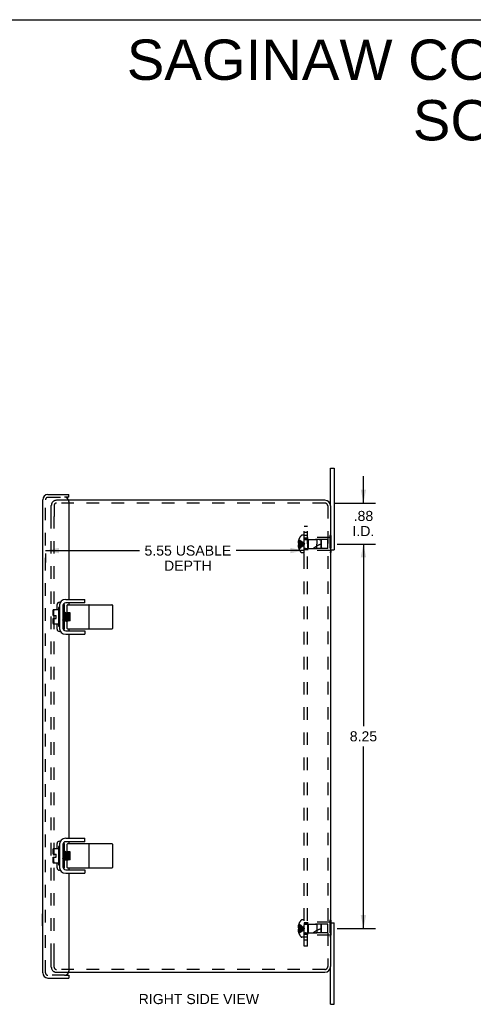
# Model space of a CAD drawing. Header units: inches. Extents: x 0 to 49, y 0 to 31.7.
# Tile 4 of 5: x 24.4 to 34.2, y 10.6 to 31.7. Entities that reach past the tile are written whole.
import ezdxf

# ---------------------------------------------------------------- set-up
doc = ezdxf.new("R2010")
doc.units = ezdxf.units.IN
doc.header["$LTSCALE"] = 2.697115
doc.header["$MEASUREMENT"] = 0
doc.linetypes.add('HIDDEN', pattern=[0.2, 0.1, -0.1])
doc.layers.get('0').update_dxf_attribs({"linetype": 'CONTINUOUS'})
for name, color, linetype in [('DEFAULT_2', 8, 'HIDDEN'), ('DIMENSIONS', 7, 'CONTINUOUS'), ('DOOR_ASSEMBLY', 7, 'CONTINUOUS'), ('SUBPANEL', 7, 'CONTINUOUS')]:
    doc.layers.add(name, color=color, linetype=linetype)
doc.styles.get("Standard").update_dxf_attribs({"font": 'arial.ttf'})
doc.dimstyles.new('DIMSTYLE_1', dxfattribs={"dimtxt": 0.216346, "dimasz": 0.288462, "dimexe": 0.09, "dimexo": 0.07, "dimgap": 0.0375, "dimtad": 0, "dimtih": 1, "dimtoh": 1, "dimzin": 4, "dimdsep": 46, "dimtxsty": 'Standard', "dimblk": '_FILLED', "dimblk1": '_FILLED', "dimblk2": '_FILLED', "dimcen": 0.09, "dimadec": 3, "dimazin": 1, "dimtfac": 1, "dimtdec": 3, "dimtofl": 0, "dimtmove": 0, "dimatfit": 3, "dimldrblk": '_FILLED', "dimfxl": 0, "dimtolj": 1, "dimtzin": 4, "dimarcsym": 0})

# ---------------------------------------------------------------- blocks, each defined once
blk = doc.blocks.new('_FILLED')
at = {"color": 0, "linetype": 'ByBlock'}
blk.add_solid([(0, 0), (-1, 0.2), (-1, -0.2)], dxfattribs=at)
blk = doc.blocks.new('*D3')
at = {"layer": 'DIMENSIONS', "color": 2, "linetype": 'Continuous'}
for p, q in [((24.994, 20.341), (27.014, 20.341)), ((30.544, 20.341), (29.092, 20.341)), ((24.994, 20.279), (24.994, 20.082)), ((30.544, 20.279), (30.544, 20.082))]:
    blk.add_line(p, q, dxfattribs=at)
at = {"layer": 'DIMENSIONS', "color": 2, "linetype": 'Continuous', "xscale": 0.2884615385, "yscale": 0.2884615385, "zscale": 0.2884615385, "rotation": 180}
blk.add_blockref('_FILLED', (24.994, 20.341), dxfattribs=at)
at = {"layer": 'DIMENSIONS', "color": 2, "linetype": 'Continuous', "xscale": 0.2884615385, "yscale": 0.2884615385, "zscale": 0.2884615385}
blk.add_blockref('_FILLED', (30.544, 20.341), dxfattribs=at)
at = {"layer": 'DIMENSIONS', "color": 2, "linetype": 'Continuous', "insert": (28.053, 20.449), "char_height": 0.21635, "width": 1.86186, "attachment_point": 2, "line_spacing_factor": 0.9}
blk.add_mtext('5.55 USABLE\\PDEPTH', dxfattribs=at)
blk = doc.blocks.new('*D12')
at = {"layer": 'DIMENSIONS', "color": 2, "linetype": 'Continuous'}
for p, q in [((31.264, 20.481), (32.084, 20.481)), ((31.825, 20.481), (31.825, 16.572)), ((31.825, 12.231), (31.825, 16.14)), ((31.264, 12.231), (32.084, 12.231))]:
    blk.add_line(p, q, dxfattribs=at)
at = {"layer": 'DIMENSIONS', "color": 2, "linetype": 'Continuous', "xscale": 0.2884615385, "yscale": 0.2884615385, "zscale": 0.2884615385}
for p, rotation in [((31.825, 20.481), 90), ((31.825, 12.231), 270)]:
    blk.add_blockref('_FILLED', p, dxfattribs=dict(at, rotation=rotation))
at = {"layer": 'DIMENSIONS', "color": 2, "linetype": 'Continuous', "insert": (31.825, 16.464), "char_height": 0.2163, "width": 0.58791, "attachment_point": 2, "line_spacing_factor": 0.9}
blk.add_mtext('8.25', dxfattribs=at)
blk = doc.blocks.new('*D15')
at = {"layer": 'DIMENSIONS', "color": 2, "linetype": 'Continuous'}
for p, q in [((31.825, 21.359), (31.825, 21.935)), ((31.201, 21.359), (32.084, 21.359)), ((31.326, 20.481), (32.084, 20.481)), ((31.825, 20.481), (31.825, 19.904))]:
    blk.add_line(p, q, dxfattribs=at)
at = {"layer": 'DIMENSIONS', "color": 2, "linetype": 'Continuous', "xscale": 0.2884615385, "yscale": 0.2884615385, "zscale": 0.2884615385}
for p, rotation in [((31.825, 21.359), 270), ((31.825, 20.481), 90)]:
    blk.add_blockref('_FILLED', p, dxfattribs=dict(at, rotation=rotation))
at = {"layer": 'DIMENSIONS', "color": 2, "linetype": 'Continuous', "insert": (31.825, 21.192), "char_height": 0.2163, "width": 0.46888, "attachment_point": 2, "line_spacing_factor": 0.9}
blk.add_mtext('.88\\PI.D.', dxfattribs=at)

msp = doc.modelspace()

# ---------------------------------------------------------------- linework, layer by layer
at = {"color": 7, "linetype": 'Continuous'}
for p, q in [((0, 31.731), (49.038, 31.731)), ((31.119, 21.299), (31.119, 22.106)), ((31.119, 22.106), (31.194, 22.106)), ((31.119, 20.356), (31.194, 20.356)), ((31.124, 20.301), (31.119, 20.301)), ((31.124, 20.356), (31.124, 20.301)), ((25.84, 19.219), (25.84, 19.294)), ((25.16, 18.951), (25.16, 19.063)), ((25.163, 19.075), (25.27, 19.075)), ((25.27, 19.107), (25.27, 18.731)), ((25.28, 19.117), (25.284, 19.117)), ((25.294, 19.19), (25.297, 19.19)), ((25.369, 19.159), (25.369, 18.679)), ((25.373, 19.012), (25.369, 19.009)), ((25.373, 19.013), (25.373, 19.012)), ((25.373, 19.012), (25.373, 19.013)), ((25.395, 18.996), (25.374, 19.012)), ((25.381, 19.19), (25.377, 19.19)), ((25.415, 19.012), (25.394, 18.997)), ((25.415, 19.012), (25.415, 19.013)), ((25.415, 19.013), (25.415, 19.013)), ((25.437, 18.996), (25.416, 19.012)), ((25.84, 19.219), (25.429, 19.219)), ((25.457, 19.012), (25.436, 18.997)), ((25.457, 19.013), (25.457, 19.012)), ((25.457, 19.012), (25.457, 19.013)), ((25.465, 19.006), (25.458, 19.012)), ((25.461, 19.01), (25.461, 19.169)), ((25.471, 19.179), (26.422, 19.179)), ((25.932, 18.669), (25.932, 19.169)), ((26.432, 19.169), (26.432, 18.669)), ((25.16, 18.951), (25.221, 18.951)), ((25.16, 18.774), (25.16, 18.887)), ((25.16, 18.887), (25.221, 18.887)), ((25.221, 18.887), (25.221, 18.951)), ((25.369, 18.837), (25.373, 18.84)), ((25.373, 18.841), (25.394, 18.825)), ((25.384, 18.907), (25.382, 18.933)), ((25.385, 18.907), (25.383, 18.933)), ((25.394, 18.825), (25.393, 18.826)), ((25.394, 18.825), (25.394, 18.825)), ((25.394, 18.825), (25.394, 18.825)), ((25.395, 18.825), (25.415, 18.84)), ((25.406, 18.907), (25.404, 18.93)), ((25.415, 18.841), (25.436, 18.825)), ((25.416, 19.012), (25.416, 19.01)), ((25.424, 18.933), (25.426, 18.907)), ((25.427, 18.907), (25.425, 18.933)), ((25.436, 18.825), (25.435, 18.826)), ((25.436, 18.825), (25.436, 18.825)), ((25.436, 18.825), (25.436, 18.825)), ((25.437, 18.825), (25.457, 18.84)), ((25.448, 18.905), (25.446, 18.928)), ((25.457, 18.841), (25.457, 18.84)), ((25.457, 18.84), (25.467, 18.833)), ((25.46, 19.001), (25.46, 19.005)), ((25.461, 18.669), (25.461, 18.834)), ((25.465, 18.834), (25.461, 18.834)), ((25.468, 18.907), (25.466, 18.933)), ((25.469, 18.907), (25.467, 18.933)), ((25.478, 18.997), (25.47, 19.003)), ((25.521, 19.003), (25.47, 19.003)), ((25.521, 18.834), (25.471, 18.834)), ((25.475, 18.834), (25.474, 18.837)), ((25.475, 18.834), (25.475, 18.837)), ((25.486, 19.003), (25.478, 18.997)), ((25.479, 18.996), (25.478, 18.997)), ((25.49, 18.904), (25.488, 18.927)), ((25.491, 18.834), (25.499, 18.84)), ((25.499, 18.841), (25.499, 18.84)), ((25.499, 18.84), (25.507, 18.834)), ((25.51, 18.907), (25.508, 18.933)), ((25.511, 18.907), (25.509, 18.933)), ((25.52, 18.997), (25.512, 19.003)), ((25.517, 18.834), (25.516, 18.837)), ((25.517, 18.834), (25.517, 18.837)), ((25.521, 18.997), (25.52, 18.997)), ((25.521, 18.996), (25.52, 18.997)), ((25.521, 18.834), (25.521, 19.003)), ((25.27, 18.762), (25.163, 18.762)), ((25.28, 18.721), (25.284, 18.721)), ((25.294, 18.647), (25.297, 18.647)), ((25.377, 18.647), (25.381, 18.647)), ((25.429, 18.619), (25.84, 18.619)), ((25.471, 18.659), (26.422, 18.659)), ((25.84, 18.619), (25.84, 18.544)), ((25.84, 14.094), (25.84, 14.169)), ((25.163, 13.95), (25.27, 13.95)), ((25.27, 13.982), (25.27, 13.606)), ((25.28, 13.992), (25.284, 13.992)), ((25.294, 14.065), (25.297, 14.065)), ((25.369, 14.034), (25.369, 13.554)), ((25.381, 14.065), (25.377, 14.065)), ((25.84, 14.094), (25.429, 14.094)), ((25.461, 13.885), (25.461, 14.044)), ((25.471, 14.054), (26.422, 14.054)), ((25.932, 13.544), (25.932, 14.044)), ((26.432, 14.044), (26.432, 13.544)), ((25.16, 13.826), (25.16, 13.938)), ((25.16, 13.826), (25.221, 13.826)), ((25.16, 13.649), (25.16, 13.762)), ((25.16, 13.762), (25.221, 13.762)), ((25.221, 13.762), (25.221, 13.826)), ((25.373, 13.887), (25.369, 13.884)), ((25.373, 13.887), (25.373, 13.888)), ((25.373, 13.888), (25.373, 13.887)), ((25.395, 13.871), (25.374, 13.887)), ((25.384, 13.782), (25.382, 13.808)), ((25.385, 13.782), (25.383, 13.808)), ((25.415, 13.887), (25.394, 13.872)), ((25.406, 13.782), (25.404, 13.805)), ((25.415, 13.888), (25.415, 13.888)), ((25.415, 13.887), (25.415, 13.888)), ((25.437, 13.871), (25.416, 13.887)), ((25.416, 13.887), (25.416, 13.885)), ((25.424, 13.808), (25.426, 13.782)), ((25.427, 13.782), (25.425, 13.808)), ((25.457, 13.887), (25.436, 13.872)), ((25.448, 13.78), (25.446, 13.803)), ((25.457, 13.887), (25.457, 13.888)), ((25.457, 13.888), (25.457, 13.887)), ((25.465, 13.881), (25.458, 13.887)), ((25.46, 13.876), (25.46, 13.88)), ((25.468, 13.782), (25.466, 13.808)), ((25.469, 13.782), (25.467, 13.808)), ((25.478, 13.872), (25.47, 13.878)), ((25.521, 13.878), (25.47, 13.878)), ((25.486, 13.878), (25.478, 13.872)), ((25.479, 13.871), (25.478, 13.872)), ((25.49, 13.779), (25.488, 13.802)), ((25.51, 13.782), (25.508, 13.808)), ((25.511, 13.782), (25.509, 13.808)), ((25.52, 13.872), (25.512, 13.878)), ((25.521, 13.871), (25.52, 13.872)), ((25.521, 13.872), (25.52, 13.872)), ((25.521, 13.709), (25.521, 13.878)), ((25.27, 13.637), (25.163, 13.637)), ((25.28, 13.596), (25.284, 13.596)), ((25.294, 13.522), (25.297, 13.522)), ((25.369, 13.712), (25.373, 13.715)), ((25.373, 13.716), (25.394, 13.7)), ((25.377, 13.522), (25.381, 13.522)), ((25.394, 13.7), (25.393, 13.701)), ((25.394, 13.7), (25.394, 13.7)), ((25.394, 13.7), (25.394, 13.7)), ((25.395, 13.7), (25.415, 13.715)), ((25.415, 13.716), (25.436, 13.7)), ((25.436, 13.7), (25.435, 13.701)), ((25.436, 13.7), (25.436, 13.7)), ((25.436, 13.7), (25.436, 13.7)), ((25.437, 13.7), (25.457, 13.715)), ((25.457, 13.716), (25.457, 13.715)), ((25.457, 13.715), (25.467, 13.708)), ((25.461, 13.544), (25.461, 13.709)), ((25.465, 13.709), (25.461, 13.709)), ((25.521, 13.709), (25.471, 13.709)), ((25.471, 13.534), (26.422, 13.534)), ((25.475, 13.709), (25.474, 13.712)), ((25.475, 13.709), (25.475, 13.712)), ((25.491, 13.709), (25.499, 13.715)), ((25.499, 13.716), (25.499, 13.715)), ((25.499, 13.715), (25.507, 13.709)), ((25.517, 13.709), (25.516, 13.712)), ((25.517, 13.709), (25.517, 13.712)), ((25.429, 13.494), (25.84, 13.494)), ((25.84, 13.494), (25.84, 13.419)), ((31.124, 12.411), (31.119, 12.411)), ((31.119, 12.356), (31.194, 12.356)), ((31.124, 12.411), (31.124, 12.356)), ((31.119, 10.606), (31.119, 11.414)), ((31.119, 10.606), (31.194, 10.606))]:
    msp.add_line(p, q, dxfattribs=at)
at = {"color": 3, "linetype": 'Continuous'}
for p, q in [((31.194, 22.106), (31.194, 20.356)), ((30.999, 21.419), (25.491, 21.419)), ((31.119, 21.299), (31.119, 11.414)), ((25.429, 19.294), (25.84, 19.294)), ((25.294, 19.19), (25.294, 18.647)), ((25.429, 18.544), (25.84, 18.544)), ((25.429, 14.169), (25.84, 14.169)), ((25.294, 14.065), (25.294, 13.522)), ((25.429, 13.419), (25.84, 13.419)), ((31.194, 10.606), (31.194, 12.356)), ((25.491, 11.294), (30.999, 11.294))]:
    msp.add_line(p, q, dxfattribs=at)
at = {"color": 7, "linetype": 'Continuous'}
for points in [[(25.179, 19.07), (25.177, 19.066), (25.175, 19.062), (25.173, 19.058), (25.171, 19.054), (25.169, 19.049), (25.168, 19.043), (25.166, 19.038), (25.165, 19.031), (25.164, 19.025), (25.164, 19.018), (25.163, 19.011), (25.163, 19.004), (25.163, 18.997), (25.163, 18.99), (25.163, 18.983), (25.164, 18.976), (25.164, 18.969), (25.165, 18.962), (25.166, 18.956), (25.168, 18.951)], [(25.179, 19.07), (25.18, 19.071), (25.181, 19.072), (25.181, 19.072), (25.181, 19.073), (25.181, 19.074), (25.181, 19.074), (25.181, 19.075), (25.181, 19.075), (25.18, 19.075), (25.179, 19.075)], [(25.374, 19.012), (25.373, 19.012), (25.373, 19.013)], [(25.374, 19.01), (25.374, 19.012), (25.373, 19.012)], [(25.383, 18.933), (25.382, 18.941), (25.381, 18.95), (25.381, 18.958), (25.38, 18.966), (25.38, 18.973), (25.379, 18.98), (25.378, 18.986), (25.378, 18.992), (25.377, 18.997), (25.377, 19.001), (25.376, 19.005), (25.375, 19.008), (25.375, 19.01), (25.374, 19.012), (25.374, 19.012)], [(25.391, 19.186), (25.388, 19.188), (25.385, 19.189), (25.381, 19.19)], [(25.398, 19.179), (25.397, 19.181), (25.394, 19.184), (25.391, 19.186)], [(25.416, 19.012), (25.415, 19.012), (25.415, 19.013)], [(25.415, 19.013), (25.415, 19.012), (25.416, 19.012)], [(25.425, 18.933), (25.424, 18.941), (25.423, 18.95), (25.423, 18.958), (25.422, 18.966), (25.422, 18.973), (25.421, 18.98), (25.42, 18.986), (25.42, 18.992), (25.419, 18.997), (25.419, 19.001), (25.418, 19.005), (25.417, 19.008), (25.417, 19.01), (25.416, 19.012), (25.416, 19.012)], [(25.458, 19.012), (25.457, 19.012), (25.457, 19.013)], [(25.458, 19.01), (25.458, 19.012), (25.457, 19.012)], [(25.467, 18.933), (25.466, 18.941), (25.465, 18.95), (25.465, 18.958), (25.464, 18.966), (25.464, 18.973), (25.463, 18.98), (25.462, 18.986), (25.462, 18.992), (25.461, 18.997), (25.461, 19.001), (25.46, 19.005), (25.459, 19.008), (25.459, 19.01), (25.458, 19.012), (25.458, 19.012)], [(25.471, 19.003), (25.47, 19.003), (25.469, 19.003), (25.468, 19.003), (25.467, 19.004), (25.467, 19.005), (25.466, 19.005), (25.466, 19.006), (25.465, 19.007), (25.464, 19.008), (25.464, 19.009), (25.464, 19.01), (25.463, 19.011), (25.463, 19.012), (25.462, 19.013), (25.462, 19.015), (25.462, 19.016), (25.461, 19.017), (25.461, 19.019), (25.461, 19.02), (25.461, 19.022), (25.461, 19.023), (25.461, 19.025)], [(25.168, 18.887), (25.167, 18.882), (25.166, 18.878), (25.165, 18.874), (25.165, 18.87), (25.164, 18.866), (25.164, 18.862), (25.163, 18.858), (25.163, 18.853), (25.163, 18.849), (25.163, 18.845), (25.163, 18.84), (25.163, 18.836), (25.163, 18.831), (25.163, 18.827), (25.163, 18.822), (25.164, 18.818), (25.164, 18.813), (25.165, 18.809), (25.165, 18.804), (25.166, 18.8), (25.167, 18.796), (25.168, 18.791), (25.17, 18.787), (25.171, 18.783), (25.173, 18.779), (25.175, 18.775), (25.177, 18.771), (25.179, 18.767)], [(25.373, 18.841), (25.372, 18.842), (25.371, 18.843), (25.371, 18.846), (25.37, 18.849), (25.369, 18.852), (25.369, 18.857), (25.369, 18.858)], [(25.382, 18.933), (25.382, 18.941), (25.381, 18.95), (25.381, 18.958), (25.38, 18.966), (25.379, 18.973), (25.379, 18.98), (25.378, 18.986), (25.377, 18.992), (25.377, 18.997), (25.376, 19.001), (25.376, 19.005), (25.375, 19.008), (25.374, 19.01)], [(25.39, 18.837), (25.39, 18.842), (25.389, 18.847), (25.389, 18.853), (25.388, 18.86), (25.387, 18.867), (25.387, 18.874), (25.386, 18.882), (25.385, 18.89), (25.385, 18.898), (25.384, 18.907)], [(25.391, 18.837), (25.39, 18.842), (25.39, 18.847), (25.389, 18.853), (25.388, 18.86), (25.388, 18.867), (25.387, 18.874), (25.386, 18.882), (25.386, 18.89), (25.385, 18.898), (25.385, 18.907)], [(25.394, 18.825), (25.393, 18.826), (25.392, 18.827), (25.392, 18.83), (25.391, 18.833), (25.39, 18.837)], [(25.393, 18.826), (25.393, 18.828), (25.392, 18.83), (25.391, 18.833), (25.391, 18.837)], [(25.395, 18.825), (25.394, 18.825), (25.394, 18.825)], [(25.404, 18.93), (25.403, 18.938), (25.402, 18.945), (25.402, 18.952), (25.401, 18.959), (25.4, 18.965), (25.4, 18.971), (25.399, 18.977), (25.398, 18.981), (25.398, 18.986), (25.397, 18.989), (25.396, 18.992), (25.396, 18.994), (25.395, 18.996), (25.395, 18.996)], [(25.415, 18.841), (25.414, 18.841), (25.413, 18.843), (25.413, 18.845), (25.412, 18.848), (25.411, 18.852), (25.411, 18.856), (25.41, 18.861), (25.41, 18.866), (25.409, 18.872), (25.408, 18.878), (25.408, 18.885), (25.407, 18.892), (25.406, 18.9), (25.406, 18.907)], [(25.416, 19.01), (25.417, 19.008), (25.418, 19.005), (25.418, 19.001), (25.419, 18.997), (25.419, 18.992), (25.42, 18.986), (25.421, 18.979), (25.421, 18.972), (25.422, 18.965), (25.423, 18.958), (25.423, 18.95), (25.424, 18.941), (25.424, 18.933)], [(25.426, 18.907), (25.427, 18.899), (25.427, 18.89), (25.428, 18.882), (25.429, 18.874), (25.429, 18.867), (25.43, 18.86), (25.431, 18.853), (25.431, 18.847), (25.432, 18.842), (25.432, 18.837)], [(25.433, 18.837), (25.432, 18.842), (25.432, 18.847), (25.431, 18.853), (25.43, 18.86), (25.43, 18.867), (25.429, 18.874), (25.428, 18.882), (25.428, 18.89), (25.427, 18.898), (25.427, 18.907)], [(25.432, 18.837), (25.433, 18.833), (25.434, 18.83), (25.434, 18.828), (25.435, 18.826), (25.435, 18.825), (25.436, 18.825)], [(25.435, 18.826), (25.435, 18.827), (25.434, 18.83), (25.433, 18.833), (25.433, 18.837)], [(25.437, 18.825), (25.436, 18.825), (25.436, 18.825)], [(25.446, 18.928), (25.445, 18.936), (25.444, 18.943), (25.444, 18.951), (25.443, 18.957), (25.442, 18.964), (25.442, 18.97), (25.441, 18.975), (25.44, 18.98), (25.44, 18.985), (25.439, 18.988), (25.438, 18.992), (25.438, 18.994), (25.437, 18.995), (25.437, 18.996)], [(25.457, 18.841), (25.456, 18.841), (25.456, 18.842), (25.455, 18.844), (25.454, 18.847), (25.454, 18.851), (25.453, 18.855), (25.452, 18.859), (25.452, 18.865), (25.451, 18.871), (25.45, 18.877), (25.45, 18.884), (25.449, 18.891), (25.448, 18.898), (25.448, 18.905)], [(25.46, 19.005), (25.459, 19.008), (25.458, 19.01)], [(25.466, 18.933), (25.466, 18.941), (25.465, 18.95), (25.465, 18.958), (25.464, 18.966), (25.463, 18.973), (25.463, 18.98), (25.462, 18.986), (25.461, 18.992), (25.461, 18.997), (25.46, 19.001)], [(25.461, 18.812), (25.461, 18.814), (25.461, 18.815), (25.461, 18.817), (25.461, 18.818), (25.461, 18.82), (25.462, 18.821), (25.462, 18.822), (25.462, 18.824), (25.463, 18.825), (25.463, 18.826), (25.464, 18.827), (25.464, 18.828), (25.464, 18.829), (25.465, 18.83), (25.466, 18.831), (25.466, 18.832), (25.467, 18.832), (25.467, 18.833), (25.468, 18.834), (25.469, 18.834), (25.47, 18.834), (25.471, 18.834)], [(25.474, 18.837), (25.474, 18.842), (25.473, 18.847), (25.473, 18.853), (25.472, 18.86), (25.471, 18.867), (25.471, 18.874), (25.47, 18.882), (25.469, 18.89), (25.469, 18.898), (25.468, 18.907)], [(25.475, 18.837), (25.474, 18.842), (25.474, 18.847), (25.473, 18.853), (25.472, 18.86), (25.472, 18.867), (25.471, 18.874), (25.47, 18.882), (25.47, 18.89), (25.469, 18.898), (25.469, 18.907)], [(25.488, 18.927), (25.487, 18.934), (25.487, 18.942), (25.486, 18.949), (25.485, 18.956), (25.485, 18.962), (25.484, 18.968), (25.483, 18.974), (25.483, 18.979), (25.482, 18.984), (25.481, 18.988), (25.481, 18.991), (25.48, 18.993), (25.479, 18.995), (25.479, 18.996), (25.479, 18.996)], [(25.499, 18.841), (25.498, 18.841), (25.498, 18.842), (25.497, 18.844), (25.496, 18.846), (25.496, 18.85), (25.495, 18.854), (25.494, 18.858), (25.494, 18.864), (25.493, 18.869), (25.492, 18.875), (25.492, 18.882), (25.491, 18.889), (25.491, 18.896), (25.49, 18.904)], [(25.508, 18.933), (25.508, 18.941), (25.507, 18.95), (25.507, 18.958), (25.506, 18.966), (25.505, 18.973), (25.505, 18.98), (25.504, 18.986), (25.503, 18.992), (25.503, 18.997), (25.502, 19.001), (25.502, 19.003)], [(25.509, 18.933), (25.508, 18.941), (25.507, 18.95), (25.507, 18.958), (25.506, 18.966), (25.506, 18.973), (25.505, 18.98), (25.504, 18.986), (25.504, 18.992), (25.503, 18.997), (25.503, 19.001), (25.502, 19.003)], [(25.516, 18.837), (25.516, 18.842), (25.515, 18.847), (25.515, 18.853), (25.514, 18.86), (25.513, 18.867), (25.513, 18.874), (25.512, 18.882), (25.511, 18.89), (25.511, 18.898), (25.51, 18.907)], [(25.517, 18.837), (25.516, 18.842), (25.516, 18.847), (25.515, 18.853), (25.514, 18.86), (25.514, 18.867), (25.513, 18.874), (25.512, 18.882), (25.512, 18.89), (25.511, 18.898), (25.511, 18.907)], [(25.179, 18.767), (25.18, 18.766), (25.181, 18.765), (25.181, 18.765), (25.181, 18.764), (25.181, 18.763), (25.181, 18.763), (25.181, 18.763), (25.181, 18.762), (25.18, 18.762), (25.179, 18.762)], [(25.381, 18.647), (25.385, 18.648), (25.388, 18.649), (25.391, 18.651)], [(25.391, 18.651), (25.394, 18.653), (25.397, 18.657), (25.398, 18.658)], [(25.179, 13.945), (25.177, 13.941), (25.175, 13.937), (25.173, 13.933), (25.171, 13.929), (25.169, 13.924), (25.168, 13.918), (25.166, 13.913), (25.165, 13.906), (25.164, 13.9), (25.164, 13.893), (25.163, 13.886), (25.163, 13.879), (25.163, 13.872), (25.163, 13.865), (25.163, 13.858), (25.164, 13.851), (25.164, 13.844), (25.165, 13.837), (25.166, 13.831), (25.168, 13.826)], [(25.179, 13.945), (25.18, 13.946), (25.181, 13.947), (25.181, 13.947), (25.181, 13.948), (25.181, 13.949), (25.181, 13.949), (25.181, 13.95), (25.181, 13.95), (25.18, 13.95), (25.179, 13.95)], [(25.391, 14.061), (25.388, 14.063), (25.385, 14.064), (25.381, 14.065)], [(25.398, 14.054), (25.397, 14.056), (25.394, 14.059), (25.391, 14.061)], [(25.168, 13.762), (25.167, 13.757), (25.166, 13.753), (25.165, 13.749), (25.165, 13.745), (25.164, 13.741), (25.164, 13.737), (25.163, 13.733), (25.163, 13.728), (25.163, 13.724), (25.163, 13.72), (25.163, 13.715), (25.163, 13.711), (25.163, 13.706), (25.163, 13.702), (25.163, 13.697), (25.164, 13.693), (25.164, 13.688), (25.165, 13.684), (25.165, 13.679), (25.166, 13.675), (25.167, 13.671), (25.168, 13.666), (25.17, 13.662), (25.171, 13.658), (25.173, 13.654), (25.175, 13.65), (25.177, 13.646), (25.179, 13.642)], [(25.373, 13.716), (25.372, 13.717), (25.371, 13.718), (25.371, 13.721), (25.37, 13.724), (25.369, 13.727), (25.369, 13.732), (25.369, 13.733)], [(25.374, 13.887), (25.373, 13.887), (25.373, 13.888)], [(25.374, 13.885), (25.374, 13.887), (25.373, 13.887)], [(25.383, 13.808), (25.382, 13.816), (25.381, 13.825), (25.381, 13.833), (25.38, 13.841), (25.38, 13.848), (25.379, 13.855), (25.378, 13.861), (25.378, 13.867), (25.377, 13.872), (25.377, 13.876), (25.376, 13.88), (25.375, 13.883), (25.375, 13.885), (25.374, 13.887), (25.374, 13.887)], [(25.382, 13.808), (25.382, 13.816), (25.381, 13.825), (25.381, 13.833), (25.38, 13.841), (25.379, 13.848), (25.379, 13.855), (25.378, 13.861), (25.377, 13.867), (25.377, 13.872), (25.376, 13.876), (25.376, 13.88), (25.375, 13.883), (25.374, 13.885)], [(25.39, 13.712), (25.39, 13.717), (25.389, 13.722), (25.389, 13.728), (25.388, 13.735), (25.387, 13.742), (25.387, 13.749), (25.386, 13.757), (25.385, 13.765), (25.385, 13.773), (25.384, 13.782)], [(25.391, 13.712), (25.39, 13.717), (25.39, 13.722), (25.389, 13.728), (25.388, 13.735), (25.388, 13.742), (25.387, 13.749), (25.386, 13.757), (25.386, 13.765), (25.385, 13.773), (25.385, 13.782)], [(25.404, 13.805), (25.403, 13.813), (25.402, 13.82), (25.402, 13.827), (25.401, 13.834), (25.4, 13.84), (25.4, 13.846), (25.399, 13.852), (25.398, 13.856), (25.398, 13.861), (25.397, 13.864), (25.396, 13.867), (25.396, 13.869), (25.395, 13.871), (25.395, 13.871)], [(25.415, 13.716), (25.414, 13.716), (25.413, 13.718), (25.413, 13.72), (25.412, 13.723), (25.411, 13.727), (25.411, 13.731), (25.41, 13.736), (25.41, 13.741), (25.409, 13.747), (25.408, 13.753), (25.408, 13.76), (25.407, 13.767), (25.406, 13.775), (25.406, 13.782)], [(25.416, 13.887), (25.415, 13.887), (25.415, 13.888)], [(25.415, 13.888), (25.415, 13.887), (25.416, 13.887)], [(25.425, 13.808), (25.424, 13.816), (25.423, 13.825), (25.423, 13.833), (25.422, 13.841), (25.422, 13.848), (25.421, 13.855), (25.42, 13.861), (25.42, 13.867), (25.419, 13.872), (25.419, 13.876), (25.418, 13.88), (25.417, 13.883), (25.417, 13.885), (25.416, 13.887), (25.416, 13.887)], [(25.416, 13.885), (25.417, 13.883), (25.418, 13.88), (25.418, 13.876), (25.419, 13.872), (25.419, 13.867), (25.42, 13.861), (25.421, 13.854), (25.421, 13.847), (25.422, 13.84), (25.423, 13.833), (25.423, 13.825), (25.424, 13.816), (25.424, 13.808)], [(25.426, 13.782), (25.427, 13.774), (25.427, 13.765), (25.428, 13.757), (25.429, 13.749), (25.429, 13.742), (25.43, 13.735), (25.431, 13.728), (25.431, 13.722), (25.432, 13.717), (25.432, 13.712)], [(25.433, 13.712), (25.432, 13.717), (25.432, 13.722), (25.431, 13.728), (25.43, 13.735), (25.43, 13.742), (25.429, 13.749), (25.428, 13.757), (25.428, 13.765), (25.427, 13.773), (25.427, 13.782)], [(25.446, 13.803), (25.445, 13.811), (25.444, 13.818), (25.444, 13.826), (25.443, 13.832), (25.442, 13.839), (25.442, 13.845), (25.441, 13.85), (25.44, 13.855), (25.44, 13.86), (25.439, 13.863), (25.438, 13.867), (25.438, 13.869), (25.437, 13.87), (25.437, 13.871)], [(25.457, 13.716), (25.456, 13.716), (25.456, 13.717), (25.455, 13.719), (25.454, 13.722), (25.454, 13.726), (25.453, 13.73), (25.452, 13.734), (25.452, 13.74), (25.451, 13.746), (25.45, 13.752), (25.45, 13.759), (25.449, 13.766), (25.448, 13.773), (25.448, 13.78)], [(25.458, 13.887), (25.457, 13.887), (25.457, 13.888)], [(25.458, 13.885), (25.458, 13.887), (25.457, 13.887)], [(25.467, 13.808), (25.466, 13.816), (25.465, 13.825), (25.465, 13.833), (25.464, 13.841), (25.464, 13.848), (25.463, 13.855), (25.462, 13.861), (25.462, 13.867), (25.461, 13.872), (25.461, 13.876), (25.46, 13.88), (25.459, 13.883), (25.459, 13.885), (25.458, 13.887), (25.458, 13.887)], [(25.46, 13.88), (25.459, 13.883), (25.458, 13.885)], [(25.466, 13.808), (25.466, 13.816), (25.465, 13.825), (25.465, 13.833), (25.464, 13.841), (25.463, 13.848), (25.463, 13.855), (25.462, 13.861), (25.461, 13.867), (25.461, 13.872), (25.46, 13.876)], [(25.471, 13.878), (25.47, 13.878), (25.469, 13.878), (25.468, 13.878), (25.467, 13.879), (25.467, 13.88), (25.466, 13.88), (25.466, 13.881), (25.465, 13.882), (25.464, 13.883), (25.464, 13.884), (25.464, 13.885), (25.463, 13.886), (25.463, 13.887), (25.462, 13.888), (25.462, 13.89), (25.462, 13.891), (25.461, 13.892), (25.461, 13.894), (25.461, 13.895), (25.461, 13.897), (25.461, 13.898), (25.461, 13.9)], [(25.474, 13.712), (25.474, 13.717), (25.473, 13.722), (25.473, 13.728), (25.472, 13.735), (25.471, 13.742), (25.471, 13.749), (25.47, 13.757), (25.469, 13.765), (25.469, 13.773), (25.468, 13.782)], [(25.475, 13.712), (25.474, 13.717), (25.474, 13.722), (25.473, 13.728), (25.472, 13.735), (25.472, 13.742), (25.471, 13.749), (25.47, 13.757), (25.47, 13.765), (25.469, 13.773), (25.469, 13.782)], [(25.488, 13.802), (25.487, 13.809), (25.487, 13.817), (25.486, 13.824), (25.485, 13.831), (25.485, 13.837), (25.484, 13.843), (25.483, 13.849), (25.483, 13.854), (25.482, 13.859), (25.481, 13.863), (25.481, 13.866), (25.48, 13.868), (25.479, 13.87), (25.479, 13.871), (25.479, 13.871)], [(25.499, 13.716), (25.498, 13.716), (25.498, 13.717), (25.497, 13.719), (25.496, 13.721), (25.496, 13.725), (25.495, 13.729), (25.494, 13.733), (25.494, 13.739), (25.493, 13.744), (25.492, 13.75), (25.492, 13.757), (25.491, 13.764), (25.491, 13.771), (25.49, 13.779)], [(25.508, 13.808), (25.508, 13.816), (25.507, 13.825), (25.507, 13.833), (25.506, 13.841), (25.505, 13.848), (25.505, 13.855), (25.504, 13.861), (25.503, 13.867), (25.503, 13.872), (25.502, 13.876), (25.502, 13.878)], [(25.509, 13.808), (25.508, 13.816), (25.507, 13.825), (25.507, 13.833), (25.506, 13.841), (25.506, 13.848), (25.505, 13.855), (25.504, 13.861), (25.504, 13.867), (25.503, 13.872), (25.503, 13.876), (25.502, 13.878)], [(25.516, 13.712), (25.516, 13.717), (25.515, 13.722), (25.515, 13.728), (25.514, 13.735), (25.513, 13.742), (25.513, 13.749), (25.512, 13.757), (25.511, 13.765), (25.511, 13.773), (25.51, 13.782)], [(25.517, 13.712), (25.516, 13.717), (25.516, 13.722), (25.515, 13.728), (25.514, 13.735), (25.514, 13.742), (25.513, 13.749), (25.512, 13.757), (25.512, 13.765), (25.511, 13.773), (25.511, 13.782)], [(25.179, 13.642), (25.18, 13.641), (25.181, 13.64), (25.181, 13.64), (25.181, 13.639), (25.181, 13.638), (25.181, 13.638), (25.181, 13.638), (25.181, 13.637), (25.18, 13.637), (25.179, 13.637)], [(25.381, 13.522), (25.385, 13.523), (25.388, 13.524), (25.391, 13.526)], [(25.394, 13.7), (25.393, 13.701), (25.392, 13.702), (25.392, 13.705), (25.391, 13.708), (25.39, 13.712)], [(25.393, 13.701), (25.393, 13.703), (25.392, 13.705), (25.391, 13.708), (25.391, 13.712)], [(25.391, 13.526), (25.394, 13.528), (25.397, 13.532), (25.398, 13.533)], [(25.395, 13.7), (25.394, 13.7), (25.394, 13.7)], [(25.432, 13.712), (25.433, 13.708), (25.434, 13.705), (25.434, 13.703), (25.435, 13.701), (25.435, 13.7), (25.436, 13.7)], [(25.435, 13.701), (25.435, 13.702), (25.434, 13.705), (25.433, 13.708), (25.433, 13.712)], [(25.437, 13.7), (25.436, 13.7), (25.436, 13.7)], [(25.461, 13.687), (25.461, 13.689), (25.461, 13.69), (25.461, 13.692), (25.461, 13.693), (25.461, 13.695), (25.462, 13.696), (25.462, 13.697), (25.462, 13.699), (25.463, 13.7), (25.463, 13.701), (25.464, 13.702), (25.464, 13.703), (25.464, 13.704), (25.465, 13.705), (25.466, 13.706), (25.466, 13.707), (25.467, 13.707), (25.467, 13.708), (25.468, 13.709), (25.469, 13.709), (25.47, 13.709), (25.471, 13.709)]]:
    msp.add_lwpolyline(points, dxfattribs=at)
at = {"color": 3, "linetype": 'Continuous'}
for centre, radius, start, end in [((30.999, 21.299), 0.12, 0, 90), ((25.429, 19.159), 0.135, 90, 180), ((25.429, 18.679), 0.135, 180, 270), ((25.429, 14.034), 0.135, 90, 180), ((25.429, 13.554), 0.135, 180, 270), ((30.999, 11.414), 0.12, 270, 360)]:
    msp.add_arc(centre, radius, start, end, dxfattribs=at)
at = {"color": 7, "linetype": 'Continuous'}
for centre, radius, start, end in [((25.209, 19.056), 0.0504, 157.6976, 171.9671), ((25.28, 19.107), 0.01, 90, 180.0001), ((25.284, 19.107), 0.01, 359.9999, 90), ((25.429, 19.159), 0.06, 90, 180), ((25.471, 19.169), 0.01, 90, 180), ((25.922, 19.169), 0.01, 0, 90), ((26.422, 19.169), 0.01, 0, 90), ((25.209, 18.781), 0.0504, 188.0329, 202.3024), ((25.28, 18.731), 0.01, 179.9999, 270), ((25.284, 18.731), 0.01, 270, 0.0001), ((25.429, 18.679), 0.06, 180, 270), ((25.471, 18.669), 0.01, 180, 270), ((25.922, 18.669), 0.01, 270, 360), ((26.422, 18.669), 0.01, 270, 360), ((25.209, 13.931), 0.0504, 157.6976, 171.9671), ((25.28, 13.982), 0.01, 90, 180.0001), ((25.284, 13.982), 0.01, 359.9999, 90), ((25.429, 14.034), 0.06, 90, 180), ((25.471, 14.044), 0.01, 90, 180), ((25.922, 14.044), 0.01, 0, 90), ((26.422, 14.044), 0.01, 0, 90), ((25.209, 13.656), 0.0504, 188.0329, 202.3024), ((25.28, 13.606), 0.01, 179.9999, 270), ((25.284, 13.606), 0.01, 270, 0.0001), ((25.429, 13.554), 0.06, 180, 270), ((25.471, 13.544), 0.01, 180, 270), ((25.922, 13.544), 0.01, 270, 360), ((26.422, 13.544), 0.01, 270, 360)]:
    msp.add_arc(centre, radius, start, end, dxfattribs=at)
at = {"layer": 'DEFAULT_2', "color": 8, "linetype": 'HIDDEN'}
for p, q in [((25.491, 21.419), (25.231, 21.419)), ((30.999, 21.359), (25.231, 21.359)), ((25.119, 21.069), (25.119, 21.307)), ((25.179, 21.307), (25.179, 21.069)), ((31.059, 21.299), (31.059, 11.414)), ((25.119, 11.644), (25.119, 21.069)), ((25.179, 11.644), (25.179, 21.069)), ((30.436, 20.516), (30.421, 20.516)), ((30.436, 20.55), (30.426, 20.55)), ((30.436, 20.497), (30.426, 20.497)), ((30.436, 20.58), (30.436, 20.581)), ((30.436, 20.58), (30.436, 20.579)), ((30.436, 20.579), (30.436, 20.497)), ((30.436, 20.496), (30.436, 20.497)), ((30.436, 20.497), (30.458, 20.494)), ((30.549, 20.668), (30.503, 20.668)), ((30.549, 20.295), (30.549, 20.668)), ((30.578, 20.575), (30.824, 20.575)), ((30.624, 20.621), (30.624, 20.341)), ((31.103, 20.621), (30.624, 20.621)), ((30.634, 20.576), (30.624, 20.586)), ((30.634, 20.576), (30.634, 20.386)), ((31.062, 20.576), (30.634, 20.576)), ((30.824, 20.575), (30.824, 20.481)), ((30.914, 20.566), (30.824, 20.575)), ((30.914, 20.396), (30.914, 20.566)), ((30.924, 20.555), (30.914, 20.566)), ((30.924, 20.407), (30.924, 20.555)), ((31.062, 20.386), (31.062, 20.576)), ((31.103, 20.661), (31.103, 20.301)), ((31.124, 20.661), (31.103, 20.661)), ((31.124, 20.571), (31.103, 20.571)), ((31.124, 20.661), (31.124, 20.356)), ((30.436, 20.446), (30.421, 20.446)), ((30.436, 20.466), (30.426, 20.466)), ((30.436, 20.413), (30.426, 20.413)), ((30.436, 20.466), (30.458, 20.468)), ((30.436, 20.466), (30.436, 20.383)), ((30.436, 20.466), (30.436, 20.466)), ((30.436, 20.383), (30.436, 20.382)), ((30.436, 20.382), (30.436, 20.382)), ((30.458, 20.468), (30.48, 20.47)), ((30.48, 20.47), (30.501, 20.472)), ((30.501, 20.472), (30.521, 20.475)), ((30.549, 20.295), (30.503, 20.295)), ((30.578, 20.387), (30.824, 20.387)), ((30.634, 20.386), (30.624, 20.376)), ((31.103, 20.341), (30.624, 20.341)), ((31.062, 20.386), (30.634, 20.386)), ((30.824, 20.387), (30.824, 20.481)), ((30.914, 20.396), (30.824, 20.387)), ((30.924, 20.407), (30.914, 20.396)), ((31.124, 20.391), (31.103, 20.391)), ((31.119, 20.301), (31.103, 20.301)), ((30.436, 12.266), (30.421, 12.266)), ((30.436, 12.3), (30.426, 12.3)), ((30.436, 12.33), (30.436, 12.331)), ((30.436, 12.33), (30.436, 12.329)), ((30.436, 12.329), (30.436, 12.247)), ((30.549, 12.418), (30.503, 12.418)), ((30.549, 12.045), (30.549, 12.418)), ((30.578, 12.325), (30.824, 12.325)), ((31.103, 12.371), (30.624, 12.371)), ((30.624, 12.371), (30.624, 12.091)), ((30.634, 12.326), (30.624, 12.336)), ((31.062, 12.326), (30.634, 12.326)), ((30.634, 12.326), (30.634, 12.136)), ((30.914, 12.316), (30.824, 12.325)), ((30.824, 12.325), (30.824, 12.137)), ((30.924, 12.305), (30.914, 12.316)), ((30.914, 12.146), (30.914, 12.316)), ((30.924, 12.157), (30.924, 12.305)), ((31.062, 12.136), (31.062, 12.326)), ((31.119, 12.411), (31.103, 12.411)), ((31.103, 12.411), (31.103, 12.051)), ((31.124, 12.321), (31.103, 12.321)), ((31.124, 12.356), (31.124, 12.051)), ((30.436, 12.196), (30.421, 12.196)), ((30.436, 12.247), (30.426, 12.247)), ((30.436, 12.216), (30.426, 12.216)), ((30.436, 12.163), (30.426, 12.163)), ((30.436, 12.246), (30.436, 12.247)), ((30.436, 12.247), (30.458, 12.244)), ((30.436, 12.216), (30.458, 12.218)), ((30.436, 12.216), (30.436, 12.216)), ((30.436, 12.216), (30.436, 12.133)), ((30.436, 12.133), (30.436, 12.132)), ((30.436, 12.132), (30.436, 12.132)), ((30.458, 12.218), (30.48, 12.22)), ((30.48, 12.22), (30.501, 12.222)), ((30.501, 12.222), (30.521, 12.225)), ((30.549, 12.045), (30.503, 12.045)), ((30.578, 12.137), (30.824, 12.137)), ((30.634, 12.136), (30.624, 12.126)), ((31.103, 12.091), (30.624, 12.091)), ((31.062, 12.136), (30.634, 12.136)), ((30.914, 12.146), (30.824, 12.137)), ((30.924, 12.157), (30.914, 12.146)), ((31.124, 12.141), (31.103, 12.141)), ((31.124, 12.051), (31.103, 12.051)), ((25.119, 11.406), (25.119, 11.643)), ((25.179, 11.406), (25.179, 11.644)), ((30.999, 11.354), (25.231, 11.354)), ((25.231, 11.294), (25.491, 11.294))]:
    msp.add_line(p, q, dxfattribs=at)
for points in [[(30.426, 20.55), (30.425, 20.545), (30.424, 20.541), (30.423, 20.537), (30.423, 20.533), (30.422, 20.528), (30.422, 20.524), (30.421, 20.52), (30.421, 20.516)], [(30.421, 20.516), (30.421, 20.514), (30.422, 20.511), (30.422, 20.509), (30.423, 20.507), (30.423, 20.504), (30.424, 20.502), (30.425, 20.499), (30.426, 20.497)], [(30.436, 20.58), (30.458, 20.567), (30.48, 20.552), (30.501, 20.536), (30.521, 20.519), (30.541, 20.5), (30.56, 20.481)], [(30.436, 20.55), (30.458, 20.54), (30.48, 20.53), (30.501, 20.519), (30.521, 20.507), (30.541, 20.494), (30.56, 20.481)], [(30.436, 20.516), (30.458, 20.511), (30.48, 20.506), (30.501, 20.5), (30.521, 20.494), (30.541, 20.488), (30.56, 20.481)], [(30.436, 20.496), (30.436, 20.494), (30.436, 20.491), (30.436, 20.489), (30.436, 20.486), (30.436, 20.484), (30.436, 20.481)], [(30.436, 20.486), (30.436, 20.489), (30.436, 20.491)], [(30.458, 20.494), (30.48, 20.492), (30.501, 20.49), (30.521, 20.487), (30.541, 20.484), (30.56, 20.481)], [(30.48, 20.492), (30.501, 20.49), (30.521, 20.487), (30.541, 20.484), (30.56, 20.481)], [(30.426, 20.466), (30.425, 20.463), (30.424, 20.46), (30.423, 20.458), (30.423, 20.456), (30.422, 20.453), (30.422, 20.451), (30.421, 20.448), (30.421, 20.446)], [(30.421, 20.446), (30.421, 20.442), (30.422, 20.438), (30.422, 20.434), (30.423, 20.429), (30.423, 20.425), (30.424, 20.421), (30.425, 20.417), (30.426, 20.413)], [(30.436, 20.413), (30.458, 20.422), (30.48, 20.432), (30.501, 20.443), (30.521, 20.455), (30.541, 20.468), (30.56, 20.481)], [(30.436, 20.382), (30.458, 20.395), (30.48, 20.41), (30.501, 20.426), (30.521, 20.443), (30.541, 20.462), (30.56, 20.481)], [(30.436, 20.481), (30.436, 20.478), (30.436, 20.476), (30.436, 20.473), (30.436, 20.471), (30.436, 20.468), (30.436, 20.466)], [(30.436, 20.446), (30.458, 20.451), (30.48, 20.456), (30.501, 20.462), (30.521, 20.468), (30.541, 20.474), (30.56, 20.481)], [(30.436, 20.471), (30.436, 20.473), (30.436, 20.476)], [(30.521, 20.475), (30.541, 20.478), (30.56, 20.481)], [(30.521, 20.475), (30.541, 20.478), (30.56, 20.481)], [(30.426, 12.3), (30.425, 12.295), (30.424, 12.291), (30.423, 12.287), (30.423, 12.283), (30.422, 12.278), (30.422, 12.274), (30.421, 12.27), (30.421, 12.266)], [(30.421, 12.266), (30.421, 12.264), (30.422, 12.261), (30.422, 12.259), (30.423, 12.257), (30.423, 12.254), (30.424, 12.252), (30.425, 12.249), (30.426, 12.247)], [(30.436, 12.33), (30.458, 12.317), (30.48, 12.302), (30.501, 12.286), (30.521, 12.269), (30.541, 12.25), (30.56, 12.231)], [(30.436, 12.3), (30.458, 12.29), (30.48, 12.28), (30.501, 12.269), (30.521, 12.257), (30.541, 12.244), (30.56, 12.231)], [(30.436, 12.266), (30.458, 12.261), (30.48, 12.256), (30.501, 12.25), (30.521, 12.244), (30.541, 12.238), (30.56, 12.231)], [(30.426, 12.216), (30.425, 12.213), (30.424, 12.21), (30.423, 12.208), (30.423, 12.206), (30.422, 12.203), (30.422, 12.201), (30.421, 12.198), (30.421, 12.196)], [(30.421, 12.196), (30.421, 12.192), (30.422, 12.188), (30.422, 12.184), (30.423, 12.179), (30.423, 12.175), (30.424, 12.171), (30.425, 12.167), (30.426, 12.163)], [(30.436, 12.231), (30.436, 12.234), (30.436, 12.236), (30.436, 12.239), (30.436, 12.241), (30.436, 12.244), (30.436, 12.246)], [(30.436, 12.241), (30.436, 12.239), (30.436, 12.236)], [(30.436, 12.196), (30.458, 12.201), (30.48, 12.206), (30.501, 12.212), (30.521, 12.218), (30.541, 12.224), (30.56, 12.231)], [(30.436, 12.216), (30.436, 12.218), (30.436, 12.221), (30.436, 12.223), (30.436, 12.226), (30.436, 12.228), (30.436, 12.231)], [(30.436, 12.132), (30.458, 12.145), (30.48, 12.16), (30.501, 12.176), (30.521, 12.193), (30.541, 12.212), (30.56, 12.231)], [(30.436, 12.163), (30.458, 12.172), (30.48, 12.182), (30.501, 12.193), (30.521, 12.205), (30.541, 12.218), (30.56, 12.231)], [(30.436, 12.226), (30.436, 12.223), (30.436, 12.221)], [(30.458, 12.244), (30.48, 12.242), (30.501, 12.24), (30.521, 12.237), (30.541, 12.234), (30.56, 12.231)], [(30.48, 12.242), (30.501, 12.24), (30.521, 12.237), (30.541, 12.234), (30.56, 12.231)], [(30.521, 12.225), (30.541, 12.228), (30.56, 12.231)], [(30.521, 12.225), (30.541, 12.228), (30.56, 12.231)]]:
    msp.add_lwpolyline(points, dxfattribs=at)
for centre, radius, start, end in [((25.231, 21.307), 0.112, 90, 180), ((25.231, 21.307), 0.052, 90, 180), ((30.999, 21.299), 0.06, 0, 90), ((30.678, 20.481), 0.261, 157.9106, 164.8059), ((30.678, 20.481), 0.262, 136.4862, 157.6387), ((30.503, 20.648), 0.02, 90, 136.4862), ((30.578, 20.603), 0.0282, 180, 270), ((30.678, 20.481), 0.261, 195.1941, 202.0894), ((30.678, 20.481), 0.262, 202.3613, 223.5138), ((30.503, 20.315), 0.02, 223.5138, 270), ((30.578, 20.359), 0.0282, 90, 180), ((31.095, 19.936), 0.571, 107.3354, 127.8138), ((30.678, 12.231), 0.261, 157.9106, 164.8059), ((30.678, 12.231), 0.262, 136.4862, 157.6387), ((30.503, 12.398), 0.02, 90, 136.4862), ((30.578, 12.353), 0.0282, 180, 270), ((30.678, 12.231), 0.261, 195.1941, 202.0894), ((30.678, 12.231), 0.262, 202.3613, 223.5138), ((30.503, 12.065), 0.02, 223.5138, 270), ((30.578, 12.109), 0.0282, 90, 180), ((31.095, 11.686), 0.571, 107.3354, 127.8138), ((30.999, 11.414), 0.06, 270, 360), ((25.231, 11.406), 0.112, 180, 270), ((25.231, 11.406), 0.052, 180, 270)]:
    msp.add_arc(centre, radius, start, end, dxfattribs=at)
at = {"layer": 'DOOR_ASSEMBLY', "color": 3, "linetype": 'Continuous'}
for p, q in [((24.934, 11.281), (24.934, 21.432)), ((25.046, 21.544), (25.494, 21.544)), ((25.494, 21.394), (25.494, 19.294)), ((25.292, 19.231), (25.315, 19.231)), ((25.242, 19.075), (25.242, 19.181)), ((25.398, 19.181), (25.398, 19)), ((25.494, 19.219), (25.494, 19.179)), ((25.398, 18.828), (25.398, 18.656)), ((25.494, 18.837), (25.494, 18.834)), ((25.242, 18.656), (25.242, 18.762)), ((25.315, 18.606), (25.292, 18.606)), ((25.494, 18.659), (25.494, 18.619)), ((25.494, 18.544), (25.494, 14.169)), ((25.242, 13.95), (25.242, 14.056)), ((25.292, 14.106), (25.315, 14.106)), ((25.398, 14.056), (25.398, 13.875)), ((25.494, 14.094), (25.494, 14.054)), ((25.242, 13.531), (25.242, 13.637)), ((25.398, 13.703), (25.398, 13.531)), ((25.494, 13.712), (25.494, 13.709)), ((25.494, 13.534), (25.494, 13.494)), ((25.315, 13.481), (25.292, 13.481)), ((25.494, 13.419), (25.494, 11.319)), ((25.046, 11.169), (25.494, 11.169))]:
    msp.add_line(p, q, dxfattribs=at)
at = {"layer": 'DOOR_ASSEMBLY', "color": 8, "linetype": 'HIDDEN'}
for p, q in [((24.994, 11.281), (24.994, 21.432)), ((25.046, 21.484), (25.404, 21.484)), ((25.404, 11.229), (25.046, 11.229))]:
    msp.add_line(p, q, dxfattribs=at)
at = {"layer": 'DOOR_ASSEMBLY', "color": 7, "linetype": 'Continuous'}
for p, q in [((25.494, 21.484), (25.404, 21.484)), ((25.494, 21.484), (25.494, 21.544)), ((24.929, 12.547), (24.934, 12.547)), ((24.929, 12.291), (24.929, 12.547)), ((24.929, 12.291), (24.934, 12.291)), ((25.404, 11.229), (25.494, 11.229)), ((25.494, 11.229), (25.494, 11.169))]:
    msp.add_line(p, q, dxfattribs=at)
at = {"layer": 'DOOR_ASSEMBLY', "color": 3, "linetype": 'Continuous'}
for centre, radius, start, end in [((25.046, 21.432), 0.112, 90, 180), ((25.404, 21.394), 0.09, 0, 90), ((25.292, 19.181), 0.05, 90, 180), ((25.348, 19.181), 0.05, 0, 29.7283), ((25.292, 18.656), 0.05, 180, 270), ((25.348, 18.656), 0.05, 330.2717, 360), ((25.292, 14.056), 0.05, 90, 180), ((25.348, 14.056), 0.05, 0, 29.7283), ((25.292, 13.531), 0.05, 180, 270), ((25.348, 13.531), 0.05, 330.2717, 360), ((25.046, 11.281), 0.112, 180, 270), ((25.404, 11.319), 0.09, 270, 360)]:
    msp.add_arc(centre, radius, start, end, dxfattribs=at)
at = {"layer": 'DOOR_ASSEMBLY', "color": 8, "linetype": 'HIDDEN'}
for centre, start, end in [((25.046, 21.432), 90, 180), ((25.046, 11.281), 180, 270)]:
    msp.add_arc(centre, 0.052, start, end, dxfattribs=at)
at = {"layer": 'SUBPANEL', "color": 8, "linetype": 'HIDDEN'}
for p, q in [((30.549, 11.856), (30.549, 20.856)), ((30.624, 20.856), (30.549, 20.856)), ((30.624, 20.731), (30.549, 20.731)), ((30.624, 11.856), (30.624, 20.856)), ((30.624, 20.662), (30.549, 20.662)), ((30.624, 20.606), (30.549, 20.606)), ((30.624, 20.59), (30.549, 20.59)), ((30.624, 20.372), (30.549, 20.372)), ((30.624, 20.356), (30.549, 20.356)), ((30.624, 12.356), (30.549, 12.356)), ((30.624, 12.34), (30.549, 12.34)), ((30.624, 12.122), (30.549, 12.122)), ((30.624, 12.106), (30.549, 12.106)), ((30.624, 12.05), (30.549, 12.05)), ((30.624, 11.981), (30.549, 11.981)), ((30.624, 11.856), (30.549, 11.856))]:
    msp.add_line(p, q, dxfattribs=at)

# ---------------------------------------------------------------- texts
at = {"layer": 'DIMENSIONS', "color": 2, "linetype": 'Continuous', "attachment_point": 2, "line_spacing_factor": 0.9}
for s, insert, char_height, width in [('SAGINAW CONTROL & ENGINEERING\\PSCE-10106CHNF', (37.689, 31.305), 0.86538, 21.85659), ('RIGHT SIDE VIEW', (28.289, 10.827), 0.21635, 2.58007)]:
    msp.add_mtext(s, dxfattribs=dict(at, insert=insert, char_height=char_height, width=width))

# ---------------------------------------------------------------- dimensions: what is measured, and where the dimension line sits
at = {"layer": 'DIMENSIONS', "color": 2, "linetype": 'Continuous'}
dim = msp.add_linear_dim(base=(31.825, 20.481), p1=(31.131, 21.359), p2=(31.256, 20.481), angle=270, text='<>\\PI.D.', dimstyle='DIMSTYLE_1', dxfattribs=at)
dim.commit()
dim.dimension.update_dxf_attribs({"geometry": '*D15', "text_midpoint": (31.825, 20.922), "dimtype": 160})
dim = msp.add_linear_dim(base=(30.544, 20.341), p1=(24.994, 20.012), p2=(30.544, 20.012), text='<> USABLE\\PDEPTH', dimstyle='DIMSTYLE_1', dxfattribs=at)
dim.commit()
dim.dimension.update_dxf_attribs({"geometry": '*D3', "text_midpoint": (28.053, 20.179), "dimtype": 160})
dim = msp.add_linear_dim(base=(31.825, 12.231), p1=(31.194, 20.481), p2=(31.194, 12.231), angle=270, dimstyle='DIMSTYLE_1', dxfattribs=at)
dim.commit()
dim.dimension.update_dxf_attribs({"geometry": '*D12', "text_midpoint": (31.825, 16.355), "dimtype": 160})

doc.saveas('drawing.dxf')
